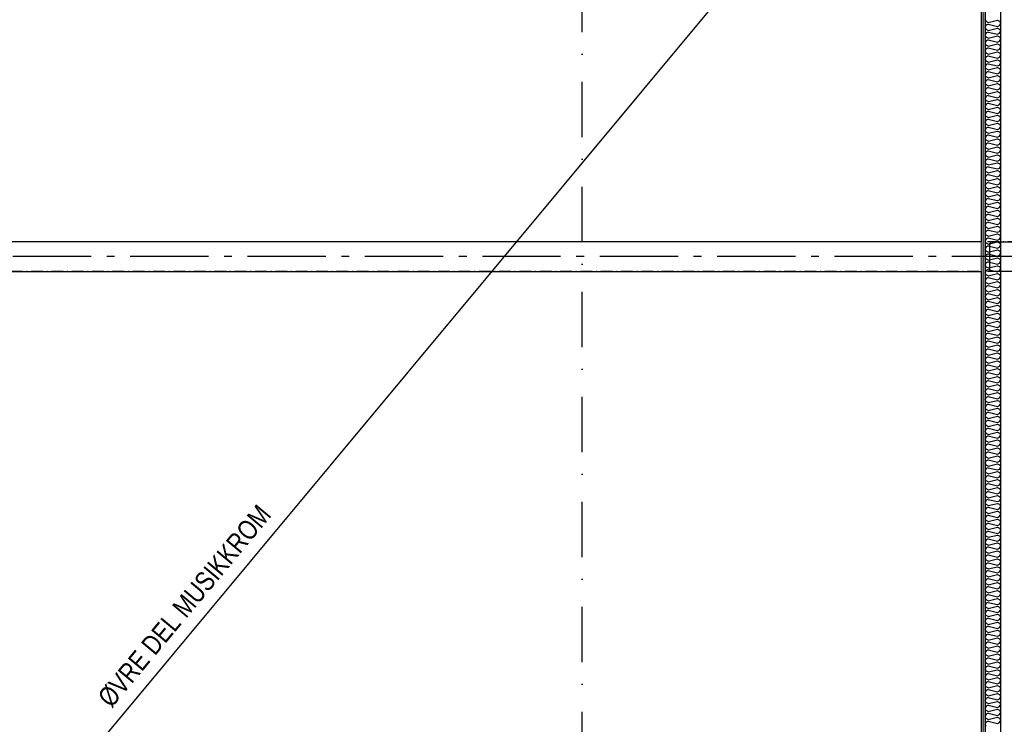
# Model space of a CAD drawing. Header units: millimetres. Extents: x -117798 to 93698, y -182207 to 252400.
# Tile 61 of 222: x -74967 to -68676, y -34803 to -30304. Entities that reach past the tile are written whole.
import ezdxf
from ezdxf.enums import TextEntityAlignment as Align

# ---------------------------------------------------------------- set-up
doc = ezdxf.new("R2010")
doc.units = ezdxf.units.MM
doc.header["$LTSCALE"] = 0.5
doc.header["$MEASUREMENT"] = 0
for name, pattern in [('Akselinje', [1500, 1000, -200, 100, -200]), ('Over snittplan', [260, 150, -50, 10, -50]), ('PLINE', [0]), ('Prikk & stiplet', [1340.555525, 705.555534, -352.777767, 0, -282.222223])]:
    doc.linetypes.add(name, pattern=pattern)
for name, color, linetype in [('222- Søyler', 7, 'Continuous'), ('223- Bjelker', 7, 'Continuous'), ('242- Ikke-bærende innervegger (Skravur)(Nye konstruksjoner)', 7, 'Continuous'), ('242- Ikke-bærende innervegger(Nye konstruksjoner)', 7, 'Continuous'), ('256- Faste himlinger og overflatebehandling(Nye konstruksjoner)', 7, 'Continuous'), ('82-- Modullinjer', 7, 'Continuous'), ('852- Snittmarkør', 7, 'Continuous'), ('BYGG(Nye konstruksjoner)', 7, 'Continuous')]:
    doc.layers.add(name, color=color, linetype=linetype)
doc.layers.add('236- Innvendig kledning og overflate(Nye konstruksjoner)', color=7, linetype='Continuous', lineweight=0)
doc.styles.add('GENERATED_STYLE_4', font='arial.ttf')
doc.styles.add('GENERATED_STYLE_6', font='arial.ttf', dxfattribs={"width": 0.8})
pattern_1 = [(90, (0, 0), (-86.60254, 0), [0, -50]), (90, (-43.3, 25), (-86.60254, 0), [0, -50])]

# ---------------------------------------------------------------- blocks, each defined once
blk = doc.blocks.new('*X28')
at = {"layer": '242- Ikke-bærende innervegger (Skravur)(Nye konstruksjoner)', "linetype": 'PLINE'}
for p, q in [((-68791.6, -30314.8), (-68798.2, -30301)), ((-68778.1, -30321), (-68791.6, -30314.8)), ((-68778.1, -30321), (-68719.4, -30306.3)), ((-68719.4, -30306.3), (-68705.9, -30312.5)), ((-68705.9, -30312.5), (-68698.2, -30326.3)), ((-68791.6, -30337.8), (-68798.2, -30351.6)), ((-68791.6, -30365.4), (-68798.2, -30351.6)), ((-68778.1, -30331.6), (-68791.6, -30337.8)), ((-68778.1, -30371.6), (-68791.6, -30365.4)), ((-68778.1, -30382.2), (-68791.6, -30388.4)), ((-68778.1, -30331.6), (-68719.4, -30346.3)), ((-68778.1, -30371.6), (-68719.4, -30356.9)), ((-68778.1, -30382.2), (-68719.4, -30396.9)), ((-68719.4, -30346.3), (-68705.9, -30340.1)), ((-68719.4, -30356.9), (-68705.9, -30363.1)), ((-68705.9, -30340.1), (-68698.2, -30326.3)), ((-68705.9, -30363.1), (-68698.2, -30376.9)), ((-68705.9, -30390.7), (-68698.2, -30376.9)), ((-68791.6, -30388.4), (-68798.2, -30402.2)), ((-68791.6, -30416), (-68798.2, -30402.2)), ((-68791.6, -30438.9), (-68798.2, -30452.8)), ((-68778.1, -30422.2), (-68791.6, -30416)), ((-68778.1, -30432.8), (-68791.6, -30438.9)), ((-68778.1, -30422.2), (-68719.4, -30407.5)), ((-68778.1, -30432.8), (-68719.4, -30447.4)), ((-68719.4, -30396.9), (-68705.9, -30390.7)), ((-68719.4, -30407.5), (-68705.9, -30413.7)), ((-68719.4, -30447.4), (-68705.9, -30441.3)), ((-68705.9, -30413.7), (-68698.2, -30427.5)), ((-68705.9, -30441.3), (-68698.2, -30427.5)), ((-68791.6, -30466.6), (-68798.2, -30452.8)), ((-68791.6, -30489.5), (-68798.2, -30503.3)), ((-68791.6, -30517.2), (-68798.2, -30503.3)), ((-68778.1, -30472.7), (-68791.6, -30466.6)), ((-68778.1, -30483.4), (-68791.6, -30489.5)), ((-68778.1, -30472.7), (-68719.4, -30458.1)), ((-68778.1, -30483.4), (-68719.4, -30498)), ((-68778.1, -30523.3), (-68719.4, -30508.7)), ((-68719.4, -30458.1), (-68705.9, -30464.2)), ((-68719.4, -30498), (-68705.9, -30491.9)), ((-68719.4, -30508.7), (-68705.9, -30514.8)), ((-68705.9, -30464.2), (-68698.2, -30478.1)), ((-68705.9, -30491.9), (-68698.2, -30478.1)), ((-68791.6, -30540.1), (-68798.2, -30553.9)), ((-68791.6, -30567.7), (-68798.2, -30553.9)), ((-68778.1, -30523.3), (-68791.6, -30517.2)), ((-68778.1, -30534), (-68791.6, -30540.1)), ((-68778.1, -30573.9), (-68791.6, -30567.7)), ((-68778.1, -30534), (-68719.4, -30548.6)), ((-68778.1, -30573.9), (-68719.4, -30559.2)), ((-68719.4, -30548.6), (-68705.9, -30542.5)), ((-68719.4, -30559.2), (-68705.9, -30565.4)), ((-68705.9, -30514.8), (-68698.2, -30528.6)), ((-68705.9, -30542.5), (-68698.2, -30528.6)), ((-68705.9, -30565.4), (-68698.2, -30579.2)), ((-68791.6, -30590.7), (-68798.2, -30604.5)), ((-68791.6, -30618.3), (-68798.2, -30604.5)), ((-68778.1, -30584.5), (-68791.6, -30590.7)), ((-68778.1, -30624.5), (-68791.6, -30618.3)), ((-68778.1, -30635.1), (-68791.6, -30641.3)), ((-68778.1, -30584.5), (-68719.4, -30599.2)), ((-68778.1, -30624.5), (-68719.4, -30609.8)), ((-68778.1, -30635.1), (-68719.4, -30649.8)), ((-68719.4, -30599.2), (-68705.9, -30593)), ((-68719.4, -30609.8), (-68705.9, -30616)), ((-68705.9, -30593), (-68698.2, -30579.2)), ((-68705.9, -30616), (-68698.2, -30629.8)), ((-68705.9, -30643.6), (-68698.2, -30629.8)), ((-68791.6, -30641.3), (-68798.2, -30655.1)), ((-68791.6, -30668.9), (-68798.2, -30655.1)), ((-68791.6, -30691.9), (-68798.2, -30705.7)), ((-68778.1, -30675.1), (-68791.6, -30668.9)), ((-68778.1, -30685.7), (-68791.6, -30691.9)), ((-68778.1, -30675.1), (-68719.4, -30660.4)), ((-68778.1, -30685.7), (-68719.4, -30700.4)), ((-68719.4, -30649.8), (-68705.9, -30643.6)), ((-68719.4, -30660.4), (-68705.9, -30666.6)), ((-68719.4, -30700.4), (-68705.9, -30694.2)), ((-68705.9, -30666.6), (-68698.2, -30680.4)), ((-68705.9, -30694.2), (-68698.2, -30680.4)), ((-68791.6, -30719.5), (-68798.2, -30705.7)), ((-68791.6, -30742.5), (-68798.2, -30756.3)), ((-68791.6, -30770.1), (-68798.2, -30756.3)), ((-68778.1, -30725.7), (-68791.6, -30719.5)), ((-68778.1, -30736.3), (-68791.6, -30742.5)), ((-68778.1, -30725.7), (-68719.4, -30711)), ((-68778.1, -30736.3), (-68719.4, -30751)), ((-68719.4, -30711), (-68705.9, -30717.2)), ((-68719.4, -30751), (-68705.9, -30744.8)), ((-68705.9, -30717.2), (-68698.2, -30731)), ((-68705.9, -30744.8), (-68698.2, -30731)), ((-68791.6, -30793), (-68798.2, -30806.9)), ((-68791.6, -30820.7), (-68798.2, -30806.9)), ((-68778.1, -30776.3), (-68791.6, -30770.1)), ((-68778.1, -30786.9), (-68791.6, -30793)), ((-68778.1, -30826.8), (-68791.6, -30820.7)), ((-68778.1, -30776.3), (-68719.4, -30761.6)), ((-68778.1, -30786.9), (-68719.4, -30801.6)), ((-68778.1, -30826.8), (-68719.4, -30812.2)), ((-68719.4, -30761.6), (-68705.9, -30767.8)), ((-68719.4, -30801.6), (-68705.9, -30795.4)), ((-68719.4, -30812.2), (-68705.9, -30818.3)), ((-68705.9, -30767.8), (-68698.2, -30781.6)), ((-68705.9, -30795.4), (-68698.2, -30781.6)), ((-68705.9, -30818.3), (-68698.2, -30832.2)), ((-68791.6, -30843.6), (-68798.2, -30857.5)), ((-68791.6, -30871.3), (-68798.2, -30857.5)), ((-68778.1, -30837.5), (-68791.6, -30843.6)), ((-68778.1, -30877.4), (-68791.6, -30871.3)), ((-68778.1, -30837.5), (-68719.4, -30852.1)), ((-68778.1, -30877.4), (-68719.4, -30862.8)), ((-68719.4, -30852.1), (-68705.9, -30846)), ((-68719.4, -30862.8), (-68705.9, -30868.9)), ((-68705.9, -30846), (-68698.2, -30832.2)), ((-68705.9, -30868.9), (-68698.2, -30882.7)), ((-68705.9, -30896.6), (-68698.2, -30882.7)), ((-68791.6, -30894.2), (-68798.2, -30908)), ((-68791.6, -30921.9), (-68798.2, -30908)), ((-68791.6, -30944.8), (-68798.2, -30958.6)), ((-68778.1, -30888.1), (-68791.6, -30894.2)), ((-68778.1, -30928), (-68791.6, -30921.9)), ((-68778.1, -30938.6), (-68791.6, -30944.8)), ((-68778.1, -30888.1), (-68719.4, -30902.7)), ((-68778.1, -30928), (-68719.4, -30913.4)), ((-68778.1, -30938.6), (-68719.4, -30953.3)), ((-68719.4, -30902.7), (-68705.9, -30896.6)), ((-68719.4, -30913.4), (-68705.9, -30919.5)), ((-68719.4, -30953.3), (-68705.9, -30947.1)), ((-68705.9, -30919.5), (-68698.2, -30933.3)), ((-68705.9, -30947.1), (-68698.2, -30933.3)), ((-68791.6, -30972.4), (-68798.2, -30958.6)), ((-68791.6, -30995.4), (-68798.2, -31009.2)), ((-68791.6, -31023), (-68798.2, -31009.2)), ((-68778.1, -30978.6), (-68791.6, -30972.4)), ((-68778.1, -30989.2), (-68791.6, -30995.4)), ((-68778.1, -30978.6), (-68719.4, -30963.9)), ((-68778.1, -30989.2), (-68719.4, -31003.9)), ((-68719.4, -30963.9), (-68705.9, -30970.1)), ((-68719.4, -31003.9), (-68705.9, -30997.7)), ((-68705.9, -30970.1), (-68698.2, -30983.9)), ((-68705.9, -30997.7), (-68698.2, -30983.9)), ((-68791.6, -31046), (-68798.2, -31059.8)), ((-68791.6, -31073.6), (-68798.2, -31059.8)), ((-68778.1, -31029.2), (-68791.6, -31023)), ((-68778.1, -31039.8), (-68791.6, -31046)), ((-68778.1, -31079.8), (-68791.6, -31073.6)), ((-68778.1, -31029.2), (-68719.4, -31014.5)), ((-68778.1, -31039.8), (-68719.4, -31054.5)), ((-68778.1, -31079.8), (-68719.4, -31065.1)), ((-68719.4, -31014.5), (-68705.9, -31020.7)), ((-68719.4, -31054.5), (-68705.9, -31048.3)), ((-68719.4, -31065.1), (-68705.9, -31071.3)), ((-68705.9, -31020.7), (-68698.2, -31034.5)), ((-68705.9, -31048.3), (-68698.2, -31034.5)), ((-68705.9, -31071.3), (-68698.2, -31085.1)), ((-68791.6, -31096.6), (-68798.2, -31110.4)), ((-68791.6, -31124.2), (-68798.2, -31110.4)), ((-68778.1, -31090.4), (-68791.6, -31096.6)), ((-68778.1, -31130.4), (-68791.6, -31124.2)), ((-68778.1, -31090.4), (-68719.4, -31105.1)), ((-68778.1, -31130.4), (-68719.4, -31115.7)), ((-68719.4, -31105.1), (-68705.9, -31098.9)), ((-68719.4, -31115.7), (-68705.9, -31121.9)), ((-68705.9, -31098.9), (-68698.2, -31085.1)), ((-68705.9, -31121.9), (-68698.2, -31135.7)), ((-68705.9, -31149.5), (-68698.2, -31135.7)), ((-68791.6, -31147.2), (-68798.2, -31161)), ((-68791.6, -31174.8), (-68798.2, -31161)), ((-68791.6, -31197.7), (-68798.2, -31211.6)), ((-68778.1, -31141), (-68791.6, -31147.2)), ((-68778.1, -31180.9), (-68791.6, -31174.8)), ((-68778.1, -31191.6), (-68791.6, -31197.7)), ((-68778.1, -31141), (-68719.4, -31155.7)), ((-68778.1, -31180.9), (-68719.4, -31166.3)), ((-68778.1, -31191.6), (-68719.4, -31206.2)), ((-68719.4, -31155.7), (-68705.9, -31149.5)), ((-68719.4, -31166.3), (-68705.9, -31172.4)), ((-68719.4, -31206.2), (-68705.9, -31200.1)), ((-68705.9, -31172.4), (-68698.2, -31186.3)), ((-68705.9, -31200.1), (-68698.2, -31186.3)), ((-68791.6, -31225.4), (-68798.2, -31211.6)), ((-68791.6, -31248.3), (-68798.2, -31262.1)), ((-68791.6, -31276), (-68798.2, -31262.1)), ((-68778.1, -31231.5), (-68791.6, -31225.4)), ((-68778.1, -31242.2), (-68791.6, -31248.3)), ((-68778.1, -31231.5), (-68719.4, -31216.9)), ((-68778.1, -31242.2), (-68719.4, -31256.8)), ((-68719.4, -31216.9), (-68705.9, -31223)), ((-68719.4, -31256.8), (-68705.9, -31250.7)), ((-68705.9, -31223), (-68698.2, -31236.8)), ((-68705.9, -31250.7), (-68698.2, -31236.8)), ((-68791.6, -31298.9), (-68798.2, -31312.7)), ((-68791.6, -31326.5), (-68798.2, -31312.7)), ((-68778.1, -31282.1), (-68791.6, -31276)), ((-68778.1, -31292.7), (-68791.6, -31298.9)), ((-68778.1, -31332.7), (-68791.6, -31326.5)), ((-68778.1, -31282.1), (-68719.4, -31267.5)), ((-68778.1, -31292.7), (-68719.4, -31307.4)), ((-68778.1, -31332.7), (-68719.4, -31318)), ((-68719.4, -31267.5), (-68705.9, -31273.6)), ((-68719.4, -31307.4), (-68705.9, -31301.2)), ((-68719.4, -31318), (-68705.9, -31324.2)), ((-68705.9, -31273.6), (-68698.2, -31287.4)), ((-68705.9, -31301.2), (-68698.2, -31287.4)), ((-68705.9, -31324.2), (-68698.2, -31338)), ((-68791.6, -31349.5), (-68798.2, -31363.3)), ((-68791.6, -31377.1), (-68798.2, -31363.3)), ((-68778.1, -31343.3), (-68791.6, -31349.5)), ((-68778.1, -31383.3), (-68791.6, -31377.1)), ((-68778.1, -31343.3), (-68719.4, -31358)), ((-68778.1, -31383.3), (-68719.4, -31368.6)), ((-68719.4, -31358), (-68705.9, -31351.8)), ((-68719.4, -31368.6), (-68705.9, -31374.8)), ((-68705.9, -31351.8), (-68698.2, -31338)), ((-68705.9, -31374.8), (-68698.2, -31388.6)), ((-68705.9, -31402.4), (-68698.2, -31388.6)), ((-68791.6, -31400.1), (-68798.2, -31413.9)), ((-68791.6, -31427.7), (-68798.2, -31413.9)), ((-68791.6, -31450.7), (-68798.2, -31464.5)), ((-68778.1, -31393.9), (-68791.6, -31400.1)), ((-68778.1, -31433.9), (-68791.6, -31427.7)), ((-68778.1, -31444.5), (-68791.6, -31450.7)), ((-68778.1, -31393.9), (-68719.4, -31408.6)), ((-68778.1, -31433.9), (-68719.4, -31419.2)), ((-68778.1, -31444.5), (-68719.4, -31459.2)), ((-68719.4, -31408.6), (-68705.9, -31402.4)), ((-68719.4, -31419.2), (-68705.9, -31425.4)), ((-68719.4, -31459.2), (-68705.9, -31453)), ((-68705.9, -31425.4), (-68698.2, -31439.2)), ((-68705.9, -31453), (-68698.2, -31439.2)), ((-68791.6, -31478.3), (-68798.2, -31464.5)), ((-68791.6, -31501.3), (-68798.2, -31515.1)), ((-68791.6, -31528.9), (-68798.2, -31515.1)), ((-68778.1, -31484.5), (-68791.6, -31478.3)), ((-68778.1, -31495.1), (-68791.6, -31501.3)), ((-68778.1, -31484.5), (-68719.4, -31469.8)), ((-68778.1, -31495.1), (-68719.4, -31509.8)), ((-68719.4, -31469.8), (-68705.9, -31476)), ((-68719.4, -31509.8), (-68705.9, -31503.6)), ((-68705.9, -31476), (-68698.2, -31489.8)), ((-68705.9, -31503.6), (-68698.2, -31489.8)), ((-68791.6, -31551.8), (-68798.2, -31565.7)), ((-68791.6, -31579.5), (-68798.2, -31565.7)), ((-68778.1, -31535), (-68791.6, -31528.9)), ((-68778.1, -31545.7), (-68791.6, -31551.8)), ((-68778.1, -31535), (-68719.4, -31520.4)), ((-68778.1, -31545.7), (-68719.4, -31560.3)), ((-68778.1, -31585.6), (-68719.4, -31571)), ((-68719.4, -31520.4), (-68705.9, -31526.5)), ((-68719.4, -31560.3), (-68705.9, -31554.2)), ((-68719.4, -31571), (-68705.9, -31577.1)), ((-68705.9, -31526.5), (-68698.2, -31540.4)), ((-68705.9, -31554.2), (-68698.2, -31540.4)), ((-68705.9, -31577.1), (-68698.2, -31590.9)), ((-68791.6, -31602.4), (-68798.2, -31616.2)), ((-68791.6, -31630.1), (-68798.2, -31616.2)), ((-68778.1, -31585.6), (-68791.6, -31579.5)), ((-68778.1, -31596.3), (-68791.6, -31602.4)), ((-68778.1, -31636.2), (-68791.6, -31630.1)), ((-68778.1, -31596.3), (-68719.4, -31610.9)), ((-68778.1, -31636.2), (-68719.4, -31621.6)), ((-68719.4, -31610.9), (-68705.9, -31604.8)), ((-68719.4, -31621.6), (-68705.9, -31627.7)), ((-68705.9, -31604.8), (-68698.2, -31590.9)), ((-68705.9, -31627.7), (-68698.2, -31641.5)), ((-68705.9, -31655.3), (-68698.2, -31641.5)), ((-68791.6, -31653), (-68798.2, -31666.8)), ((-68791.6, -31680.6), (-68798.2, -31666.8)), ((-68791.6, -31703.6), (-68798.2, -31717.4)), ((-68778.1, -31646.8), (-68791.6, -31653)), ((-68778.1, -31686.8), (-68791.6, -31680.6)), ((-68778.1, -31697.4), (-68791.6, -31703.6)), ((-68778.1, -31646.8), (-68719.4, -31661.5)), ((-68778.1, -31686.8), (-68719.4, -31672.1)), ((-68778.1, -31697.4), (-68719.4, -31712.1)), ((-68719.4, -31661.5), (-68705.9, -31655.3)), ((-68719.4, -31672.1), (-68705.9, -31678.3)), ((-68705.9, -31678.3), (-68698.2, -31692.1)), ((-68705.9, -31705.9), (-68698.2, -31692.1)), ((-68791.6, -31731.2), (-68798.2, -31717.4)), ((-68791.6, -31754.2), (-68798.2, -31768)), ((-68791.6, -31781.8), (-68798.2, -31768)), ((-68778.1, -31737.4), (-68791.6, -31731.2)), ((-68778.1, -31748), (-68791.6, -31754.2)), ((-68778.1, -31737.4), (-68719.4, -31722.7)), ((-68778.1, -31748), (-68719.4, -31762.7)), ((-68719.4, -31712.1), (-68705.9, -31705.9)), ((-68719.4, -31722.7), (-68705.9, -31728.9)), ((-68719.4, -31762.7), (-68705.9, -31756.5)), ((-68705.9, -31728.9), (-68698.2, -31742.7)), ((-68705.9, -31756.5), (-68698.2, -31742.7)), ((-68791.6, -31804.8), (-68798.2, -31818.6)), ((-68791.6, -31832.4), (-68798.2, -31818.6)), ((-68778.1, -31788), (-68791.6, -31781.8)), ((-68778.1, -31798.6), (-68791.6, -31804.8)), ((-68778.1, -31788), (-68719.4, -31773.3)), ((-68778.1, -31798.6), (-68719.4, -31813.3)), ((-68778.1, -31838.6), (-68719.4, -31823.9)), ((-68719.4, -31773.3), (-68705.9, -31779.5)), ((-68719.4, -31813.3), (-68705.9, -31807.1)), ((-68719.4, -31823.9), (-68705.9, -31830.1)), ((-68705.9, -31779.5), (-68698.2, -31793.3)), ((-68705.9, -31807.1), (-68698.2, -31793.3)), ((-68705.9, -31830.1), (-68698.2, -31843.9)), ((-68791.6, -31855.4), (-68798.2, -31869.2)), ((-68791.6, -31883), (-68798.2, -31869.2)), ((-68778.1, -31838.6), (-68791.6, -31832.4)), ((-68778.1, -31849.2), (-68791.6, -31855.4)), ((-68778.1, -31889.1), (-68791.6, -31883)), ((-68778.1, -31849.2), (-68719.4, -31863.9)), ((-68778.1, -31889.1), (-68719.4, -31874.5)), ((-68719.4, -31863.9), (-68705.9, -31857.7)), ((-68719.4, -31874.5), (-68705.9, -31880.6)), ((-68705.9, -31857.7), (-68698.2, -31843.9)), ((-68705.9, -31880.6), (-68698.2, -31894.5)), ((-68791.6, -31905.9), (-68798.2, -31919.8)), ((-68791.6, -31933.6), (-68798.2, -31919.8)), ((-68791.6, -31956.5), (-68798.2, -31970.3)), ((-68778.1, -31899.8), (-68791.6, -31905.9)), ((-68778.1, -31939.7), (-68791.6, -31933.6)), ((-68778.1, -31950.4), (-68791.6, -31956.5)), ((-68778.1, -31899.8), (-68719.4, -31914.4)), ((-68778.1, -31939.7), (-68719.4, -31925.1)), ((-68778.1, -31950.4), (-68719.4, -31965)), ((-68719.4, -31914.4), (-68705.9, -31908.3)), ((-68719.4, -31925.1), (-68705.9, -31931.2)), ((-68705.9, -31908.3), (-68698.2, -31894.5)), ((-68705.9, -31931.2), (-68698.2, -31945)), ((-68705.9, -31958.9), (-68698.2, -31945)), ((-68791.6, -31984.2), (-68798.2, -31970.3)), ((-68791.6, -32007.1), (-68798.2, -32020.9)), ((-68778.1, -31990.3), (-68791.6, -31984.2)), ((-68778.1, -32000.9), (-68791.6, -32007.1)), ((-68778.1, -31990.3), (-68719.4, -31975.7)), ((-68778.1, -32000.9), (-68719.4, -32015.6)), ((-68719.4, -31965), (-68705.9, -31958.9)), ((-68719.4, -31975.7), (-68705.9, -31981.8)), ((-68719.4, -32015.6), (-68705.9, -32009.4)), ((-68705.9, -31981.8), (-68698.2, -31995.6)), ((-68705.9, -32009.4), (-68698.2, -31995.6)), ((-68791.6, -32034.7), (-68798.2, -32020.9)), ((-68791.6, -32057.7), (-68798.2, -32071.5)), ((-68791.6, -32085.3), (-68798.2, -32071.5)), ((-68778.1, -32040.9), (-68791.6, -32034.7)), ((-68778.1, -32051.5), (-68791.6, -32057.7)), ((-68778.1, -32040.9), (-68719.4, -32026.2)), ((-68778.1, -32051.5), (-68719.4, -32066.2)), ((-68778.1, -32091.5), (-68719.4, -32076.8)), ((-68719.4, -32026.2), (-68705.9, -32032.4)), ((-68719.4, -32066.2), (-68705.9, -32060)), ((-68719.4, -32076.8), (-68705.9, -32083)), ((-68705.9, -32032.4), (-68698.2, -32046.2)), ((-68705.9, -32060), (-68698.2, -32046.2)), ((-68791.6, -32108.3), (-68798.2, -32122.1)), ((-68791.6, -32135.9), (-68798.2, -32122.1)), ((-68778.1, -32091.5), (-68791.6, -32085.3)), ((-68778.1, -32102.1), (-68791.6, -32108.3)), ((-68778.1, -32142.1), (-68791.6, -32135.9)), ((-68778.1, -32102.1), (-68719.4, -32116.8)), ((-68778.1, -32142.1), (-68719.4, -32127.4)), ((-68719.4, -32116.8), (-68705.9, -32110.6)), ((-68719.4, -32127.4), (-68705.9, -32133.6)), ((-68705.9, -32083), (-68698.2, -32096.8)), ((-68705.9, -32110.6), (-68698.2, -32096.8)), ((-68705.9, -32133.6), (-68698.2, -32147.4)), ((-68791.6, -32158.9), (-68798.2, -32172.7)), ((-68791.6, -32186.5), (-68798.2, -32172.7)), ((-68778.1, -32152.7), (-68791.6, -32158.9)), ((-68778.1, -32192.7), (-68791.6, -32186.5)), ((-68778.1, -32203.3), (-68791.6, -32209.5)), ((-68778.1, -32152.7), (-68719.4, -32167.4)), ((-68778.1, -32192.7), (-68719.4, -32178)), ((-68778.1, -32203.3), (-68719.4, -32218)), ((-68719.4, -32167.4), (-68705.9, -32161.2)), ((-68719.4, -32178), (-68705.9, -32184.2)), ((-68705.9, -32161.2), (-68698.2, -32147.4)), ((-68705.9, -32184.2), (-68698.2, -32198)), ((-68705.9, -32211.8), (-68698.2, -32198)), ((-68791.6, -32209.5), (-68798.2, -32223.3)), ((-68791.6, -32237.1), (-68798.2, -32223.3)), ((-68791.6, -32260), (-68798.2, -32273.9)), ((-68778.1, -32243.3), (-68791.6, -32237.1)), ((-68778.1, -32253.9), (-68791.6, -32260)), ((-68778.1, -32243.3), (-68719.4, -32228.6)), ((-68778.1, -32253.9), (-68719.4, -32268.5)), ((-68719.4, -32218), (-68705.9, -32211.8)), ((-68719.4, -32228.6), (-68705.9, -32234.8)), ((-68719.4, -32268.5), (-68705.9, -32262.4)), ((-68705.9, -32234.8), (-68698.2, -32248.6)), ((-68705.9, -32262.4), (-68698.2, -32248.6)), ((-68791.6, -32287.7), (-68798.2, -32273.9)), ((-68791.6, -32310.6), (-68798.2, -32324.4)), ((-68791.6, -32338.3), (-68798.2, -32324.4)), ((-68778.1, -32293.8), (-68791.6, -32287.7)), ((-68778.1, -32304.5), (-68791.6, -32310.6)), ((-68778.1, -32293.8), (-68719.4, -32279.2)), ((-68778.1, -32304.5), (-68719.4, -32319.1)), ((-68778.1, -32344.4), (-68719.4, -32329.8)), ((-68719.4, -32279.2), (-68705.9, -32285.3)), ((-68719.4, -32319.1), (-68705.9, -32313)), ((-68719.4, -32329.8), (-68705.9, -32335.9)), ((-68705.9, -32285.3), (-68698.2, -32299.2)), ((-68705.9, -32313), (-68698.2, -32299.2)), ((-68791.6, -32361.2), (-68798.2, -32375)), ((-68791.6, -32388.8), (-68798.2, -32375)), ((-68778.1, -32344.4), (-68791.6, -32338.3)), ((-68778.1, -32355.1), (-68791.6, -32361.2)), ((-68778.1, -32395), (-68791.6, -32388.8)), ((-68778.1, -32355.1), (-68719.4, -32369.7)), ((-68778.1, -32395), (-68719.4, -32380.3)), ((-68719.4, -32369.7), (-68705.9, -32363.6)), ((-68719.4, -32380.3), (-68705.9, -32386.5)), ((-68705.9, -32335.9), (-68698.2, -32349.7)), ((-68705.9, -32363.6), (-68698.2, -32349.7)), ((-68705.9, -32386.5), (-68698.2, -32400.3)), ((-68791.6, -32411.8), (-68798.2, -32425.6)), ((-68791.6, -32439.4), (-68798.2, -32425.6)), ((-68778.1, -32405.6), (-68791.6, -32411.8)), ((-68778.1, -32445.6), (-68791.6, -32439.4)), ((-68778.1, -32456.2), (-68791.6, -32462.4)), ((-68778.1, -32405.6), (-68719.4, -32420.3)), ((-68778.1, -32445.6), (-68719.4, -32430.9)), ((-68778.1, -32456.2), (-68719.4, -32470.9)), ((-68719.4, -32420.3), (-68705.9, -32414.1)), ((-68719.4, -32430.9), (-68705.9, -32437.1)), ((-68705.9, -32414.1), (-68698.2, -32400.3)), ((-68705.9, -32437.1), (-68698.2, -32450.9)), ((-68705.9, -32464.7), (-68698.2, -32450.9)), ((-68791.6, -32462.4), (-68798.2, -32476.2)), ((-68791.6, -32490), (-68798.2, -32476.2)), ((-68791.6, -32513), (-68798.2, -32526.8)), ((-68778.1, -32496.2), (-68791.6, -32490)), ((-68778.1, -32506.8), (-68791.6, -32513)), ((-68778.1, -32496.2), (-68719.4, -32481.5)), ((-68778.1, -32506.8), (-68719.4, -32521.5)), ((-68719.4, -32470.9), (-68705.9, -32464.7)), ((-68719.4, -32481.5), (-68705.9, -32487.7)), ((-68719.4, -32521.5), (-68705.9, -32515.3)), ((-68705.9, -32487.7), (-68698.2, -32501.5)), ((-68705.9, -32515.3), (-68698.2, -32501.5)), ((-68791.6, -32540.6), (-68798.2, -32526.8)), ((-68791.6, -32563.6), (-68798.2, -32577.4)), ((-68791.6, -32591.2), (-68798.2, -32577.4)), ((-68778.1, -32546.8), (-68791.6, -32540.6)), ((-68778.1, -32557.4), (-68791.6, -32563.6)), ((-68778.1, -32546.8), (-68719.4, -32532.1)), ((-68778.1, -32557.4), (-68719.4, -32572.1)), ((-68778.1, -32597.4), (-68719.4, -32582.7)), ((-68719.4, -32532.1), (-68705.9, -32538.3)), ((-68719.4, -32572.1), (-68705.9, -32565.9)), ((-68719.4, -32582.7), (-68705.9, -32588.9)), ((-68705.9, -32538.3), (-68698.2, -32552.1)), ((-68705.9, -32565.9), (-68698.2, -32552.1)), ((-68791.6, -32614.1), (-68798.2, -32628)), ((-68791.6, -32641.8), (-68798.2, -32628)), ((-68778.1, -32597.4), (-68791.6, -32591.2)), ((-68778.1, -32608), (-68791.6, -32614.1)), ((-68778.1, -32647.9), (-68791.6, -32641.8)), ((-68778.1, -32608), (-68719.4, -32622.6)), ((-68778.1, -32647.9), (-68719.4, -32633.3)), ((-68719.4, -32622.6), (-68705.9, -32616.5)), ((-68719.4, -32633.3), (-68705.9, -32639.4)), ((-68705.9, -32588.9), (-68698.2, -32602.7)), ((-68705.9, -32616.5), (-68698.2, -32602.7)), ((-68705.9, -32639.4), (-68698.2, -32653.3)), ((-68791.6, -32664.7), (-68798.2, -32678.5)), ((-68791.6, -32692.4), (-68798.2, -32678.5)), ((-68778.1, -32658.6), (-68791.6, -32664.7)), ((-68778.1, -32698.5), (-68791.6, -32692.4)), ((-68778.1, -32709.2), (-68791.6, -32715.3)), ((-68778.1, -32658.6), (-68719.4, -32673.2)), ((-68778.1, -32698.5), (-68719.4, -32683.9)), ((-68778.1, -32709.2), (-68719.4, -32723.8)), ((-68719.4, -32673.2), (-68705.9, -32667.1)), ((-68719.4, -32683.9), (-68705.9, -32690)), ((-68705.9, -32667.1), (-68698.2, -32653.3)), ((-68705.9, -32690), (-68698.2, -32703.8)), ((-68705.9, -32717.7), (-68698.2, -32703.8)), ((-68791.6, -32715.3), (-68798.2, -32729.1)), ((-68791.6, -32742.9), (-68798.2, -32729.1)), ((-68791.6, -32765.9), (-68798.2, -32779.7)), ((-68778.1, -32749.1), (-68791.6, -32742.9)), ((-68778.1, -32759.7), (-68791.6, -32765.9)), ((-68778.1, -32749.1), (-68719.4, -32734.4)), ((-68778.1, -32759.7), (-68719.4, -32774.4)), ((-68719.4, -32723.8), (-68705.9, -32717.7)), ((-68719.4, -32734.4), (-68705.9, -32740.6)), ((-68719.4, -32774.4), (-68705.9, -32768.2)), ((-68705.9, -32740.6), (-68698.2, -32754.4)), ((-68705.9, -32768.2), (-68698.2, -32754.4)), ((-68791.6, -32793.5), (-68798.2, -32779.7)), ((-68791.6, -32816.5), (-68798.2, -32830.3)), ((-68791.6, -32844.1), (-68798.2, -32830.3)), ((-68778.1, -32799.7), (-68791.6, -32793.5)), ((-68778.1, -32810.3), (-68791.6, -32816.5)), ((-68778.1, -32799.7), (-68719.4, -32785)), ((-68778.1, -32810.3), (-68719.4, -32825)), ((-68778.1, -32850.3), (-68719.4, -32835.6)), ((-68719.4, -32785), (-68705.9, -32791.2)), ((-68719.4, -32825), (-68705.9, -32818.8)), ((-68719.4, -32835.6), (-68705.9, -32841.8)), ((-68705.9, -32791.2), (-68698.2, -32805)), ((-68705.9, -32818.8), (-68698.2, -32805)), ((-68791.6, -32867.1), (-68798.2, -32880.9)), ((-68791.6, -32894.7), (-68798.2, -32880.9)), ((-68778.1, -32850.3), (-68791.6, -32844.1)), ((-68778.1, -32860.9), (-68791.6, -32867.1)), ((-68778.1, -32900.9), (-68791.6, -32894.7)), ((-68778.1, -32860.9), (-68719.4, -32875.6)), ((-68778.1, -32900.9), (-68719.4, -32886.2)), ((-68719.4, -32875.6), (-68705.9, -32869.4)), ((-68719.4, -32886.2), (-68705.9, -32892.4)), ((-68705.9, -32841.8), (-68698.2, -32855.6)), ((-68705.9, -32869.4), (-68698.2, -32855.6)), ((-68705.9, -32892.4), (-68698.2, -32906.2)), ((-68791.6, -32917.7), (-68798.2, -32931.5)), ((-68791.6, -32945.3), (-68798.2, -32931.5)), ((-68778.1, -32911.5), (-68791.6, -32917.7)), ((-68778.1, -32951.5), (-68791.6, -32945.3)), ((-68778.1, -32962.1), (-68791.6, -32968.2)), ((-68778.1, -32911.5), (-68719.4, -32926.2)), ((-68778.1, -32951.5), (-68719.4, -32936.8)), ((-68778.1, -32962.1), (-68719.4, -32976.7)), ((-68719.4, -32926.2), (-68705.9, -32920)), ((-68719.4, -32936.8), (-68705.9, -32943)), ((-68705.9, -32920), (-68698.2, -32906.2)), ((-68705.9, -32943), (-68698.2, -32956.8)), ((-68705.9, -32970.6), (-68698.2, -32956.8)), ((-68791.6, -32968.2), (-68798.2, -32982.1)), ((-68791.6, -32995.9), (-68798.2, -32982.1)), ((-68791.6, -33018.8), (-68798.2, -33032.6)), ((-68778.1, -33002), (-68791.6, -32995.9)), ((-68778.1, -33012.7), (-68791.6, -33018.8)), ((-68778.1, -33002), (-68719.4, -32987.4)), ((-68778.1, -33012.7), (-68719.4, -33027.3)), ((-68719.4, -32976.7), (-68705.9, -32970.6)), ((-68719.4, -32987.4), (-68705.9, -32993.5)), ((-68719.4, -33027.3), (-68705.9, -33021.2)), ((-68705.9, -32993.5), (-68698.2, -33007.4)), ((-68705.9, -33021.2), (-68698.2, -33007.4)), ((-68791.6, -33046.5), (-68798.2, -33032.6)), ((-68791.6, -33069.4), (-68798.2, -33083.2)), ((-68791.6, -33097), (-68798.2, -33083.2)), ((-68778.1, -33052.6), (-68791.6, -33046.5)), ((-68778.1, -33063.3), (-68791.6, -33069.4)), ((-68778.1, -33052.6), (-68719.4, -33038)), ((-68778.1, -33063.3), (-68719.4, -33077.9)), ((-68778.1, -33103.2), (-68719.4, -33088.5)), ((-68719.4, -33038), (-68705.9, -33044.1)), ((-68719.4, -33077.9), (-68705.9, -33071.8)), ((-68719.4, -33088.5), (-68705.9, -33094.7)), ((-68705.9, -33044.1), (-68698.2, -33057.9)), ((-68705.9, -33071.8), (-68698.2, -33057.9)), ((-68791.6, -33120), (-68798.2, -33133.8)), ((-68791.6, -33147.6), (-68798.2, -33133.8)), ((-68778.1, -33103.2), (-68791.6, -33097)), ((-68778.1, -33113.8), (-68791.6, -33120)), ((-68778.1, -33153.8), (-68791.6, -33147.6)), ((-68778.1, -33113.8), (-68719.4, -33128.5)), ((-68778.1, -33153.8), (-68719.4, -33139.1)), ((-68719.4, -33128.5), (-68705.9, -33122.3)), ((-68719.4, -33139.1), (-68705.9, -33145.3)), ((-68705.9, -33094.7), (-68698.2, -33108.5)), ((-68705.9, -33122.3), (-68698.2, -33108.5)), ((-68705.9, -33145.3), (-68698.2, -33159.1)), ((-68791.6, -33170.6), (-68798.2, -33184.4)), ((-68791.6, -33198.2), (-68798.2, -33184.4)), ((-68778.1, -33164.4), (-68791.6, -33170.6)), ((-68778.1, -33204.4), (-68791.6, -33198.2)), ((-68778.1, -33164.4), (-68719.4, -33179.1)), ((-68778.1, -33204.4), (-68719.4, -33189.7)), ((-68719.4, -33179.1), (-68705.9, -33172.9)), ((-68719.4, -33189.7), (-68705.9, -33195.9)), ((-68705.9, -33172.9), (-68698.2, -33159.1)), ((-68705.9, -33195.9), (-68698.2, -33209.7)), ((-68705.9, -33223.5), (-68698.2, -33209.7)), ((-68791.6, -33221.2), (-68798.2, -33235)), ((-68791.6, -33248.8), (-68798.2, -33235)), ((-68791.6, -33271.8), (-68798.2, -33285.6)), ((-68778.1, -33215), (-68791.6, -33221.2)), ((-68778.1, -33255), (-68791.6, -33248.8)), ((-68778.1, -33265.6), (-68791.6, -33271.8)), ((-68778.1, -33215), (-68719.4, -33229.7)), ((-68778.1, -33255), (-68719.4, -33240.3)), ((-68778.1, -33265.6), (-68719.4, -33280.3)), ((-68719.4, -33229.7), (-68705.9, -33223.5)), ((-68719.4, -33240.3), (-68705.9, -33246.5)), ((-68719.4, -33280.3), (-68705.9, -33274.1)), ((-68705.9, -33246.5), (-68698.2, -33260.3)), ((-68705.9, -33274.1), (-68698.2, -33260.3)), ((-68791.6, -33299.4), (-68798.2, -33285.6)), ((-68791.6, -33322.3), (-68798.2, -33336.2)), ((-68791.6, -33350), (-68798.2, -33336.2)), ((-68778.1, -33305.6), (-68791.6, -33299.4)), ((-68778.1, -33316.2), (-68791.6, -33322.3)), ((-68778.1, -33305.6), (-68719.4, -33290.9)), ((-68778.1, -33316.2), (-68719.4, -33330.8)), ((-68719.4, -33290.9), (-68705.9, -33297.1)), ((-68719.4, -33330.8), (-68705.9, -33324.7)), ((-68705.9, -33297.1), (-68698.2, -33310.9)), ((-68705.9, -33324.7), (-68698.2, -33310.9)), ((-68791.6, -33372.9), (-68798.2, -33386.7)), ((-68791.6, -33400.6), (-68798.2, -33386.7)), ((-68778.1, -33356.1), (-68791.6, -33350)), ((-68778.1, -33366.8), (-68791.6, -33372.9)), ((-68778.1, -33406.7), (-68791.6, -33400.6)), ((-68778.1, -33356.1), (-68719.4, -33341.5)), ((-68778.1, -33366.8), (-68719.4, -33381.4)), ((-68778.1, -33406.7), (-68719.4, -33392.1)), ((-68719.4, -33341.5), (-68705.9, -33347.6)), ((-68719.4, -33381.4), (-68705.9, -33375.3)), ((-68719.4, -33392.1), (-68705.9, -33398.2)), ((-68705.9, -33347.6), (-68698.2, -33361.5)), ((-68705.9, -33375.3), (-68698.2, -33361.5)), ((-68705.9, -33398.2), (-68698.2, -33412)), ((-68791.6, -33423.5), (-68798.2, -33437.3)), ((-68791.6, -33451.2), (-68798.2, -33437.3)), ((-68778.1, -33417.4), (-68791.6, -33423.5)), ((-68778.1, -33457.3), (-68791.6, -33451.2)), ((-68778.1, -33417.4), (-68719.4, -33432)), ((-68778.1, -33457.3), (-68719.4, -33442.6)), ((-68719.4, -33432), (-68705.9, -33425.9)), ((-68719.4, -33442.6), (-68705.9, -33448.8)), ((-68705.9, -33425.9), (-68698.2, -33412)), ((-68705.9, -33448.8), (-68698.2, -33462.6)), ((-68705.9, -33476.4), (-68698.2, -33462.6)), ((-68791.6, -33474.1), (-68798.2, -33487.9)), ((-68791.6, -33501.7), (-68798.2, -33487.9)), ((-68791.6, -33524.7), (-68798.2, -33538.5)), ((-68778.1, -33467.9), (-68791.6, -33474.1)), ((-68778.1, -33507.9), (-68791.6, -33501.7)), ((-68778.1, -33518.5), (-68791.6, -33524.7)), ((-68778.1, -33467.9), (-68719.4, -33482.6)), ((-68778.1, -33507.9), (-68719.4, -33493.2)), ((-68778.1, -33518.5), (-68719.4, -33533.2)), ((-68719.4, -33482.6), (-68705.9, -33476.4)), ((-68719.4, -33493.2), (-68705.9, -33499.4)), ((-68719.4, -33533.2), (-68705.9, -33527)), ((-68705.9, -33499.4), (-68698.2, -33513.2)), ((-68705.9, -33527), (-68698.2, -33513.2)), ((-68791.6, -33552.3), (-68798.2, -33538.5)), ((-68791.6, -33575.3), (-68798.2, -33589.1)), ((-68791.6, -33602.9), (-68798.2, -33589.1)), ((-68778.1, -33558.5), (-68791.6, -33552.3)), ((-68778.1, -33569.1), (-68791.6, -33575.3)), ((-68778.1, -33558.5), (-68719.4, -33543.8)), ((-68778.1, -33569.1), (-68719.4, -33583.8)), ((-68719.4, -33543.8), (-68705.9, -33550)), ((-68719.4, -33583.8), (-68705.9, -33577.6)), ((-68705.9, -33550), (-68698.2, -33563.8)), ((-68705.9, -33577.6), (-68698.2, -33563.8)), ((-68791.6, -33625.9), (-68798.2, -33639.7)), ((-68791.6, -33653.5), (-68798.2, -33639.7)), ((-68778.1, -33609.1), (-68791.6, -33602.9)), ((-68778.1, -33619.7), (-68791.6, -33625.9)), ((-68778.1, -33659.7), (-68791.6, -33653.5)), ((-68778.1, -33609.1), (-68719.4, -33594.4)), ((-68778.1, -33619.7), (-68719.4, -33634.4)), ((-68778.1, -33659.7), (-68719.4, -33645)), ((-68719.4, -33594.4), (-68705.9, -33600.6)), ((-68719.4, -33634.4), (-68705.9, -33628.2)), ((-68719.4, -33645), (-68705.9, -33651.2)), ((-68705.9, -33600.6), (-68698.2, -33614.4)), ((-68705.9, -33628.2), (-68698.2, -33614.4)), ((-68705.9, -33651.2), (-68698.2, -33665)), ((-68791.6, -33676.5), (-68798.2, -33690.3)), ((-68791.6, -33704.1), (-68798.2, -33690.3)), ((-68778.1, -33670.3), (-68791.6, -33676.5)), ((-68778.1, -33710.2), (-68791.6, -33704.1)), ((-68778.1, -33670.3), (-68719.4, -33685)), ((-68778.1, -33710.2), (-68719.4, -33695.6)), ((-68719.4, -33685), (-68705.9, -33678.8)), ((-68719.4, -33695.6), (-68705.9, -33701.7)), ((-68705.9, -33678.8), (-68698.2, -33665)), ((-68705.9, -33701.7), (-68698.2, -33715.6)), ((-68705.9, -33729.4), (-68698.2, -33715.6)), ((-68791.6, -33727), (-68798.2, -33740.9)), ((-68791.6, -33754.7), (-68798.2, -33740.9)), ((-68791.6, -33777.6), (-68798.2, -33791.4)), ((-68778.1, -33720.9), (-68791.6, -33727)), ((-68778.1, -33760.8), (-68791.6, -33754.7)), ((-68778.1, -33771.5), (-68791.6, -33777.6)), ((-68778.1, -33720.9), (-68719.4, -33735.5)), ((-68778.1, -33760.8), (-68719.4, -33746.2)), ((-68778.1, -33771.5), (-68719.4, -33786.1)), ((-68719.4, -33735.5), (-68705.9, -33729.4)), ((-68719.4, -33746.2), (-68705.9, -33752.3)), ((-68719.4, -33786.1), (-68705.9, -33780)), ((-68705.9, -33752.3), (-68698.2, -33766.1)), ((-68705.9, -33780), (-68698.2, -33766.1)), ((-68791.6, -33805.3), (-68798.2, -33791.4)), ((-68791.6, -33828.2), (-68798.2, -33842)), ((-68791.6, -33855.8), (-68798.2, -33842)), ((-68778.1, -33811.4), (-68791.6, -33805.3)), ((-68778.1, -33822), (-68791.6, -33828.2)), ((-68778.1, -33811.4), (-68719.4, -33796.8)), ((-68778.1, -33822), (-68719.4, -33836.7)), ((-68719.4, -33796.8), (-68705.9, -33802.9)), ((-68719.4, -33836.7), (-68705.9, -33830.5)), ((-68705.9, -33802.9), (-68698.2, -33816.7)), ((-68705.9, -33830.5), (-68698.2, -33816.7)), ((-68791.6, -33878.8), (-68798.2, -33892.6)), ((-68791.6, -33906.4), (-68798.2, -33892.6)), ((-68778.1, -33862), (-68791.6, -33855.8)), ((-68778.1, -33872.6), (-68791.6, -33878.8)), ((-68778.1, -33912.6), (-68791.6, -33906.4)), ((-68778.1, -33862), (-68719.4, -33847.3)), ((-68778.1, -33872.6), (-68719.4, -33887.3)), ((-68778.1, -33912.6), (-68719.4, -33897.9)), ((-68719.4, -33847.3), (-68705.9, -33853.5)), ((-68719.4, -33887.3), (-68705.9, -33881.1)), ((-68719.4, -33897.9), (-68705.9, -33904.1)), ((-68705.9, -33853.5), (-68698.2, -33867.3)), ((-68705.9, -33881.1), (-68698.2, -33867.3)), ((-68705.9, -33904.1), (-68698.2, -33917.9)), ((-68791.6, -33929.4), (-68798.2, -33943.2)), ((-68791.6, -33957), (-68798.2, -33943.2)), ((-68778.1, -33923.2), (-68791.6, -33929.4)), ((-68778.1, -33963.2), (-68791.6, -33957)), ((-68778.1, -33923.2), (-68719.4, -33937.9)), ((-68778.1, -33963.2), (-68719.4, -33948.5)), ((-68719.4, -33937.9), (-68705.9, -33931.7)), ((-68719.4, -33948.5), (-68705.9, -33954.7)), ((-68705.9, -33931.7), (-68698.2, -33917.9)), ((-68705.9, -33954.7), (-68698.2, -33968.5)), ((-68705.9, -33982.3), (-68698.2, -33968.5)), ((-68791.6, -33980), (-68798.2, -33993.8)), ((-68791.6, -34007.6), (-68798.2, -33993.8)), ((-68791.6, -34030.6), (-68798.2, -34044.4)), ((-68778.1, -33973.8), (-68791.6, -33980)), ((-68778.1, -34013.8), (-68791.6, -34007.6)), ((-68778.1, -34024.4), (-68791.6, -34030.6)), ((-68778.1, -33973.8), (-68719.4, -33988.5)), ((-68778.1, -34013.8), (-68719.4, -33999.1)), ((-68778.1, -34024.4), (-68719.4, -34039.1)), ((-68719.4, -33988.5), (-68705.9, -33982.3)), ((-68719.4, -33999.1), (-68705.9, -34005.3)), ((-68705.9, -34005.3), (-68698.2, -34019.1)), ((-68705.9, -34032.9), (-68698.2, -34019.1)), ((-68791.6, -34058.2), (-68798.2, -34044.4)), ((-68791.6, -34081.1), (-68798.2, -34095)), ((-68791.6, -34108.8), (-68798.2, -34095)), ((-68778.1, -34064.3), (-68791.6, -34058.2)), ((-68778.1, -34075), (-68791.6, -34081.1)), ((-68778.1, -34064.3), (-68719.4, -34049.7)), ((-68778.1, -34075), (-68719.4, -34089.6)), ((-68719.4, -34039.1), (-68705.9, -34032.9)), ((-68719.4, -34049.7), (-68705.9, -34055.8)), ((-68719.4, -34089.6), (-68705.9, -34083.5)), ((-68705.9, -34055.8), (-68698.2, -34069.7)), ((-68705.9, -34083.5), (-68698.2, -34069.7)), ((-68791.6, -34131.7), (-68798.2, -34145.5)), ((-68791.6, -34159.4), (-68798.2, -34145.5)), ((-68778.1, -34114.9), (-68791.6, -34108.8)), ((-68778.1, -34125.6), (-68791.6, -34131.7)), ((-68778.1, -34114.9), (-68719.4, -34100.3)), ((-68778.1, -34125.6), (-68719.4, -34140.2)), ((-68778.1, -34165.5), (-68719.4, -34150.9)), ((-68719.4, -34100.3), (-68705.9, -34106.4)), ((-68719.4, -34140.2), (-68705.9, -34134.1)), ((-68719.4, -34150.9), (-68705.9, -34157)), ((-68705.9, -34106.4), (-68698.2, -34120.2)), ((-68705.9, -34134.1), (-68698.2, -34120.2)), ((-68705.9, -34157), (-68698.2, -34170.8)), ((-68791.6, -34182.3), (-68798.2, -34196.1)), ((-68791.6, -34209.9), (-68798.2, -34196.1)), ((-68778.1, -34165.5), (-68791.6, -34159.4)), ((-68778.1, -34176.1), (-68791.6, -34182.3)), ((-68778.1, -34216.1), (-68791.6, -34209.9)), ((-68778.1, -34176.1), (-68719.4, -34190.8)), ((-68778.1, -34216.1), (-68719.4, -34201.4)), ((-68719.4, -34190.8), (-68705.9, -34184.6)), ((-68719.4, -34201.4), (-68705.9, -34207.6)), ((-68705.9, -34184.6), (-68698.2, -34170.8)), ((-68705.9, -34207.6), (-68698.2, -34221.4)), ((-68705.9, -34235.2), (-68698.2, -34221.4)), ((-68791.6, -34232.9), (-68798.2, -34246.7)), ((-68791.6, -34260.5), (-68798.2, -34246.7)), ((-68791.6, -34283.5), (-68798.2, -34297.3)), ((-68778.1, -34226.7), (-68791.6, -34232.9)), ((-68778.1, -34266.7), (-68791.6, -34260.5)), ((-68778.1, -34277.3), (-68791.6, -34283.5)), ((-68778.1, -34226.7), (-68719.4, -34241.4)), ((-68778.1, -34266.7), (-68719.4, -34252)), ((-68778.1, -34277.3), (-68719.4, -34292)), ((-68719.4, -34241.4), (-68705.9, -34235.2)), ((-68719.4, -34252), (-68705.9, -34258.2)), ((-68705.9, -34258.2), (-68698.2, -34272)), ((-68705.9, -34285.8), (-68698.2, -34272)), ((-68791.6, -34311.1), (-68798.2, -34297.3)), ((-68791.6, -34334.1), (-68798.2, -34347.9)), ((-68778.1, -34317.3), (-68791.6, -34311.1)), ((-68778.1, -34327.9), (-68791.6, -34334.1)), ((-68778.1, -34317.3), (-68719.4, -34302.6)), ((-68778.1, -34327.9), (-68719.4, -34342.6)), ((-68719.4, -34292), (-68705.9, -34285.8)), ((-68719.4, -34302.6), (-68705.9, -34308.8)), ((-68719.4, -34342.6), (-68705.9, -34336.4)), ((-68705.9, -34308.8), (-68698.2, -34322.6)), ((-68705.9, -34336.4), (-68698.2, -34322.6)), ((-68791.6, -34361.7), (-68798.2, -34347.9)), ((-68791.6, -34384.7), (-68798.2, -34398.5)), ((-68791.6, -34412.3), (-68798.2, -34398.5)), ((-68778.1, -34367.9), (-68791.6, -34361.7)), ((-68778.1, -34378.5), (-68791.6, -34384.7)), ((-68778.1, -34367.9), (-68719.4, -34353.2)), ((-68778.1, -34378.5), (-68719.4, -34393.2)), ((-68778.1, -34418.4), (-68719.4, -34403.8)), ((-68719.4, -34353.2), (-68705.9, -34359.4)), ((-68719.4, -34393.2), (-68705.9, -34387)), ((-68719.4, -34403.8), (-68705.9, -34409.9)), ((-68705.9, -34359.4), (-68698.2, -34373.2)), ((-68705.9, -34387), (-68698.2, -34373.2)), ((-68705.9, -34409.9), (-68698.2, -34423.8)), ((-68791.6, -34435.2), (-68798.2, -34449.1)), ((-68791.6, -34462.9), (-68798.2, -34449.1)), ((-68778.1, -34418.4), (-68791.6, -34412.3)), ((-68778.1, -34429.1), (-68791.6, -34435.2)), ((-68778.1, -34469), (-68791.6, -34462.9)), ((-68778.1, -34429.1), (-68719.4, -34443.7)), ((-68778.1, -34469), (-68719.4, -34454.4)), ((-68719.4, -34443.7), (-68705.9, -34437.6)), ((-68719.4, -34454.4), (-68705.9, -34460.5)), ((-68705.9, -34437.6), (-68698.2, -34423.8)), ((-68705.9, -34460.5), (-68698.2, -34474.3)), ((-68791.6, -34485.8), (-68798.2, -34499.6)), ((-68791.6, -34513.5), (-68798.2, -34499.6)), ((-68778.1, -34479.7), (-68791.6, -34485.8)), ((-68778.1, -34519.6), (-68791.6, -34513.5)), ((-68778.1, -34530.2), (-68791.6, -34536.4)), ((-68778.1, -34479.7), (-68719.4, -34494.3)), ((-68778.1, -34519.6), (-68719.4, -34505)), ((-68778.1, -34530.2), (-68719.4, -34544.9)), ((-68719.4, -34494.3), (-68705.9, -34488.2)), ((-68719.4, -34505), (-68705.9, -34511.1)), ((-68705.9, -34488.2), (-68698.2, -34474.3)), ((-68705.9, -34511.1), (-68698.2, -34524.9)), ((-68705.9, -34538.7), (-68698.2, -34524.9)), ((-68791.6, -34536.4), (-68798.2, -34550.2)), ((-68791.6, -34564), (-68798.2, -34550.2)), ((-68791.6, -34587), (-68798.2, -34600.8)), ((-68778.1, -34570.2), (-68791.6, -34564)), ((-68778.1, -34580.8), (-68791.6, -34587)), ((-68778.1, -34570.2), (-68719.4, -34555.5)), ((-68778.1, -34580.8), (-68719.4, -34595.5)), ((-68719.4, -34544.9), (-68705.9, -34538.7)), ((-68719.4, -34555.5), (-68705.9, -34561.7)), ((-68719.4, -34595.5), (-68705.9, -34589.3)), ((-68705.9, -34561.7), (-68698.2, -34575.5)), ((-68705.9, -34589.3), (-68698.2, -34575.5)), ((-68791.6, -34614.6), (-68798.2, -34600.8)), ((-68791.6, -34637.6), (-68798.2, -34651.4)), ((-68791.6, -34665.2), (-68798.2, -34651.4)), ((-68778.1, -34620.8), (-68791.6, -34614.6)), ((-68778.1, -34631.4), (-68791.6, -34637.6)), ((-68778.1, -34620.8), (-68719.4, -34606.1)), ((-68778.1, -34631.4), (-68719.4, -34646.1)), ((-68778.1, -34671.4), (-68719.4, -34656.7)), ((-68719.4, -34606.1), (-68705.9, -34612.3)), ((-68719.4, -34646.1), (-68705.9, -34639.9)), ((-68719.4, -34656.7), (-68705.9, -34662.9)), ((-68705.9, -34612.3), (-68698.2, -34626.1)), ((-68705.9, -34639.9), (-68698.2, -34626.1)), ((-68791.6, -34688.2), (-68798.2, -34702)), ((-68791.6, -34715.8), (-68798.2, -34702)), ((-68778.1, -34671.4), (-68791.6, -34665.2)), ((-68778.1, -34682), (-68791.6, -34688.2)), ((-68778.1, -34722), (-68791.6, -34715.8)), ((-68778.1, -34682), (-68719.4, -34696.7)), ((-68778.1, -34722), (-68719.4, -34707.3)), ((-68719.4, -34696.7), (-68705.9, -34690.5)), ((-68719.4, -34707.3), (-68705.9, -34713.5)), ((-68705.9, -34662.9), (-68698.2, -34676.7)), ((-68705.9, -34690.5), (-68698.2, -34676.7)), ((-68705.9, -34713.5), (-68698.2, -34727.3)), ((-68791.6, -34738.8), (-68798.2, -34752.6)), ((-68791.6, -34766.4), (-68798.2, -34752.6)), ((-68778.1, -34732.6), (-68791.6, -34738.8)), ((-68778.1, -34772.6), (-68791.6, -34766.4)), ((-68778.1, -34783.2), (-68791.6, -34789.3)), ((-68778.1, -34732.6), (-68719.4, -34747.3)), ((-68778.1, -34772.6), (-68719.4, -34757.9)), ((-68778.1, -34783.2), (-68719.4, -34797.8)), ((-68719.4, -34747.3), (-68705.9, -34741.1)), ((-68719.4, -34757.9), (-68705.9, -34764)), ((-68705.9, -34741.1), (-68698.2, -34727.3)), ((-68705.9, -34764), (-68698.2, -34777.9)), ((-68705.9, -34791.7), (-68698.2, -34777.9)), ((-68791.6, -34789.3), (-68798.2, -34803.2)), ((-68791.6, -34817), (-68798.2, -34803.2)), ((-68719.4, -34797.8), (-68705.9, -34791.7))]:
    blk.add_line(p, q, dxfattribs=at)
blk = doc.blocks.new('Standard grid marker[201]', base_point=(20939.5, -31816.9))
at = {"layer": '82-- Modullinjer', "linetype": 'Akselinje'}
blk.add_line((20739.5, -31816.9), (-81321.3, -31816.9), dxfattribs=at)
at = {"layer": '82-- Modullinjer', "style": 'GENERATED_STYLE_4'}
for tag, p in [('AC_MarkerText_1_1', (-81898.8, -31856.9)), ('AC_MarkerText_1_0', (21062, -31856.9))]:
    blk.add_attdef(tag, text='', height=175, rotation=90, dxfattribs=at).set_placement(p, align=Align.TOP_CENTER)

msp = doc.modelspace()

# ---------------------------------------------------------------- hatches: boundary and pattern name
at = {"layer": '242- Ikke-bærende innervegger (Skravur)(Nye konstruksjoner)', "linetype": 'Continuous'}
h = msp.add_hatch(dxfattribs=at)
h.set_pattern_fill('Gips', color=256, style=0, pattern_type=2)
h.set_pattern_definition(pattern_1)
h.paths.add_polyline_path([(-68823.2, -28219.4), (-68823.2, -39016.9), (-68810.7, -39016.9), (-68810.7, -28219.4)])
h = msp.add_hatch(dxfattribs=at)
h.set_pattern_fill('Gips', color=256, style=0, pattern_type=2)
h.set_pattern_definition(pattern_1)
h.paths.add_polyline_path([(-68810.7, -28219.4), (-68810.7, -39016.9), (-68798.2, -39016.9), (-68798.2, -28219.4)])

# ---------------------------------------------------------------- linework, layer by layer
at = {"layer": '222- Søyler', "linetype": 'PLINE', "flags": 128}
for points in [[(-68768.2, -31731.9), (-68758.2, -31721.9)], [(-68768.2, -31901.9), (-68768.2, -31731.9)], [(-68758.2, -31721.9), (-68588.2, -31721.9)], [(-68758.2, -31911.9), (-68768.2, -31901.9)], [(-68588.2, -31911.9), (-68758.2, -31911.9)]]:
    msp.add_lwpolyline(points, dxfattribs=at)
at = {"layer": '223- Bjelker', "linetype": 'Over snittplan'}
for p, q in [((-64288.2, -31721.9), (-77768.2, -31721.9)), ((-64288.2, -31911.9), (-77768.2, -31911.9))]:
    msp.add_line(p, q, dxfattribs=at)
at = {"layer": '236- Innvendig kledning og overflate(Nye konstruksjoner)', "linetype": 'PLINE'}
msp.add_line((-68810.7, -28219.4), (-68810.7, -39016.9), dxfattribs=at)
at = {"layer": '236- Innvendig kledning og overflate(Nye konstruksjoner)', "linetype": 'PLINE', "flags": 128}
msp.add_lwpolyline([(-68823.2, -28219.4), (-68823.2, -39016.9)], dxfattribs=at)
at = {"layer": '242- Ikke-bærende innervegger(Nye konstruksjoner)', "linetype": 'PLINE'}
for p, q in [((-68798.2, -28219.4), (-68798.2, -39016.9)), ((-68698.2, -39016.9), (-68698.2, -28219.4))]:
    msp.add_line(p, q, dxfattribs=at)
at = {"layer": '256- Faste himlinger og overflatebehandling(Nye konstruksjoner)', "linetype": 'PLINE', "flags": 128}
for points in [[(-68823.2, -28446.9), (-68823.2, -31721.9)], [(-68823.2, -31721.9), (-77605.7, -31721.9)], [(-77605.7, -31911.9), (-68823.2, -31911.9)], [(-68823.2, -31911.9), (-68823.2, -35321.9)]]:
    msp.add_lwpolyline(points, dxfattribs=at)
at = {"layer": '852- Snittmarkør', "linetype": 'Prikk & stiplet'}
msp.add_line((-71373.2, -49153.9), (-71373.2, 6068), dxfattribs=at)
at = {"layer": 'BYGG(Nye konstruksjoner)', "linetype": 'PLINE'}
msp.add_line((-77663.2, -38767.6), (-68913.2, -28267.6), dxfattribs=at)

# ---------------------------------------------------------------- block references
at = {"layer": '242- Ikke-bærende innervegger(Nye konstruksjoner)'}
msp.add_blockref('*X28', (0, 0), dxfattribs=at)
at = {"layer": '82-- Modullinjer', "linetype": 'PLINE'}
msp.add_blockref('Standard grid marker[201]', (20939.5, -31816.9), dxfattribs=at)

# ---------------------------------------------------------------- texts
at = {"layer": 'BYGG(Nye konstruksjoner)', "linetype": 'Continuous', "insert": (-74377.4, -34706.9), "char_height": 125, "attachment_point": 7, "rotation": 50.19443, "style": 'GENERATED_STYLE_6'}
msp.add_mtext('\\A1;{\\pql;\\fArial|b0|i0|c0|p0;\\W0.800000;ØVRE DEL MUSIKKROM}', dxfattribs=at)

doc.saveas('drawing.dxf')
